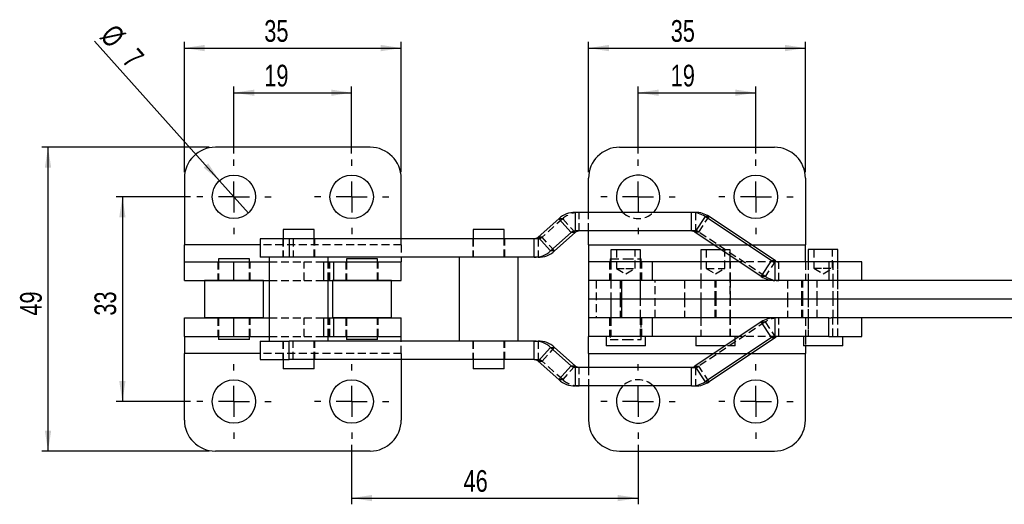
# Model space of a CAD drawing. Extents: x 43 to 342, y 12 to 285.
# Tile 4 of 38: x 43 to 202, y 115 to 193. Entities that reach past the tile are written whole.
import ezdxf

# ---------------------------------------------------------------- set-up
doc = ezdxf.new("R2010")
doc.units = 0
doc.linetypes.add('HIDDEN', pattern=[1.905, 1.27, -0.635])
doc.layers.get('0').update_dxf_attribs({"linetype": 'CONTINUOUS'})
doc.styles.add('SLDTEXTSTYLE0', font='TXT', dxfattribs={"width": 0.75})
doc.dimstyles.new('SLDDIMSTYLE1', dxfattribs={"dimtxt": 3.5, "dimasz": 3.302, "dimexe": 0, "dimexo": 0.0625, "dimgap": 0.875, "dimtad": 1, "dimdec": 0, "dimrnd": 1e-09, "dimzin": 12, "dimtxsty": 'SLDTEXTSTYLE0', "dimsah": 1, "dimcen": 0.09, "dimazin": 3, "dimtfac": 1, "dimtofl": 0, "dimtmove": 0, "dimatfit": 3, "dimtolj": 1, "dimtzin": 12})
doc.dimstyles.new('SLDDIMSTYLE2', dxfattribs={"dimtxt": 3.5, "dimasz": 3.302, "dimexe": 0, "dimexo": 0.0625, "dimgap": 0.875, "dimtad": 1, "dimdec": 3, "dimrnd": 1e-09, "dimzin": 12, "dimtxsty": 'SLDTEXTSTYLE0', "dimsah": 1, "dimcen": 0.09, "dimazin": 3, "dimtfac": 1, "dimtdec": 3, "dimtofl": 0, "dimtmove": 0, "dimatfit": 3, "dimtolj": 1, "dimtzin": 12})
doc.dimstyles.new('SLDDIMSTYLE3', dxfattribs={"dimtxt": 3.5, "dimasz": 3.302, "dimexe": 0, "dimexo": 0.0625, "dimgap": 0.875, "dimtad": 1, "dimdec": 3, "dimrnd": 1e-09, "dimzin": 12, "dimtxsty": 'SLDTEXTSTYLE0', "dimblk1": 'NONE', "dimsah": 1, "dimcen": 0, "dimazin": 3, "dimtfac": 1, "dimtdec": 3, "dimtmove": 0, "dimatfit": 3, "dimtolj": 1, "dimtzin": 12})

# ---------------------------------------------------------------- blocks, each defined once
blk = doc.blocks.new('_D_3')
at = {"color": 179, "linetype": 'CONTINUOUS'}
for p, q in [((78.05, 171.22), (78.05, 182.02)), ((97.05, 171.22), (97.05, 182.02)), ((78.05, 181.02), (97.05, 181.02))]:
    blk.add_line(p, q, dxfattribs=at)
for points in [[(78.05, 181.02), (81.35, 180.51), (81.35, 181.52)], [(97.05, 181.02), (93.75, 181.52), (93.75, 180.51)]]:
    blk.add_solid(points, dxfattribs=at)
at = {"color": 179, "linetype": 'CONTINUOUS', "insert": (82.95, 185.53, 20.71), "char_height": 3.5, "attachment_point": 1, "style": 'SLDTEXTSTYLE0'}
blk.add_mtext('19', dxfattribs=at)
blk = doc.blocks.new('_D_4')
at = {"color": 179, "linetype": 'CONTINUOUS'}
for p, q in [((70.05, 168.22), (70.05, 189.22)), ((105.05, 168.22), (105.05, 189.22)), ((70.05, 188.22), (105.05, 188.22))]:
    blk.add_line(p, q, dxfattribs=at)
for points in [[(70.05, 188.22), (73.35, 187.71), (73.35, 188.73)], [(105.05, 188.22), (101.75, 188.73), (101.75, 187.71)]]:
    blk.add_solid(points, dxfattribs=at)
at = {"color": 179, "linetype": 'CONTINUOUS', "insert": (82.95, 192.73, 20.71), "char_height": 3.5, "attachment_point": 1, "style": 'SLDTEXTSTYLE0'}
blk.add_mtext('35', dxfattribs=at)
blk = doc.blocks.new('_D_5')
at = {"color": 179, "linetype": 'CONTINUOUS'}
for p, q in [((143.28, 171.22), (143.28, 182.02)), ((162.28, 171.22), (162.28, 182.02)), ((143.28, 181.02), (162.28, 181.02))]:
    blk.add_line(p, q, dxfattribs=at)
for points in [[(143.28, 181.02), (146.58, 180.51), (146.58, 181.52)], [(162.28, 181.02), (158.98, 181.52), (158.98, 180.51)]]:
    blk.add_solid(points, dxfattribs=at)
at = {"color": 179, "linetype": 'CONTINUOUS', "insert": (148.54, 185.53, 20.71), "char_height": 3.5, "attachment_point": 1, "style": 'SLDTEXTSTYLE0'}
blk.add_mtext('19', dxfattribs=at)
blk = doc.blocks.new('_D_6')
at = {"color": 179, "linetype": 'CONTINUOUS'}
for p, q in [((135.28, 168.22), (135.28, 189.22)), ((170.28, 168.22), (170.28, 189.22)), ((135.28, 188.22), (170.28, 188.22))]:
    blk.add_line(p, q, dxfattribs=at)
for points in [[(135.28, 188.22), (138.58, 187.71), (138.58, 188.73)], [(170.28, 188.22), (166.98, 188.73), (166.98, 187.71)]]:
    blk.add_solid(points, dxfattribs=at)
at = {"color": 179, "linetype": 'CONTINUOUS', "insert": (148.54, 192.73, 20.71), "char_height": 3.5, "attachment_point": 1, "style": 'SLDTEXTSTYLE0'}
blk.add_mtext('35', dxfattribs=at)
blk = doc.blocks.new('_D_7')
at = {"color": 179, "linetype": 'CONTINUOUS'}
for p, q in [((71.05, 164.22), (59.05, 164.22)), ((60.05, 164.22), (60.05, 131.22)), ((71.05, 131.22), (59.05, 131.22))]:
    blk.add_line(p, q, dxfattribs=at)
for points in [[(60.05, 164.22), (59.54, 160.92), (60.56, 160.92)], [(60.05, 131.22), (60.56, 134.52), (59.54, 134.52)]]:
    blk.add_solid(points, dxfattribs=at)
at = {"color": 179, "linetype": 'CONTINUOUS', "insert": (55.54, 145.06, 20.71), "char_height": 3.5, "attachment_point": 1, "rotation": 90, "style": 'SLDTEXTSTYLE0'}
blk.add_mtext('33', dxfattribs=at)
blk = doc.blocks.new('_D_8')
at = {"color": 179, "linetype": 'CONTINUOUS'}
for q in [(55.55, 189.35), (80.39, 161.61)]:
    blk.add_line((75.72, 166.83), q, dxfattribs=at)
blk.add_solid([(75.72, 166.83), (73.89, 169.63), (73.14, 168.95)], dxfattribs=at)
at = {"color": 179, "linetype": 'CONTINUOUS', "char_height": 3.5, "attachment_point": 1, "rotation": 311.8485, "style": 'SLDTEXTSTYLE0'}
for s, insert in [('%%c', (58.9, 192.35, 20.71)), ('7', (62.46, 188.45, 20.71))]:
    blk.add_mtext(s, dxfattribs=dict(at, insert=insert))
blk = doc.blocks.new('_NONE')
blk = doc.blocks.new('_D_9')
at = {"color": 179, "linetype": 'CONTINUOUS'}
for p, q in [((97.05, 124.22), (97.05, 114.64)), ((143.28, 124.22), (143.28, 114.64)), ((97.05, 115.64), (143.28, 115.64))]:
    blk.add_line(p, q, dxfattribs=at)
for points in [[(97.05, 115.64), (100.35, 115.13), (100.35, 116.14)], [(143.28, 115.64), (139.98, 116.14), (139.98, 115.13)]]:
    blk.add_solid(points, dxfattribs=at)
at = {"color": 179, "linetype": 'CONTINUOUS', "insert": (115.11, 120.15, 20.71), "char_height": 3.5, "attachment_point": 1, "style": 'SLDTEXTSTYLE0'}
blk.add_mtext('46', dxfattribs=at)
blk = doc.blocks.new('_D_10')
at = {"color": 179, "linetype": 'CONTINUOUS'}
for p, q in [((74.05, 172.22), (47.05, 172.22)), ((48.05, 123.22), (48.05, 172.22)), ((74.05, 123.22), (47.05, 123.22))]:
    blk.add_line(p, q, dxfattribs=at)
for points in [[(48.05, 172.22), (47.54, 168.92), (48.56, 168.92)], [(48.05, 123.22), (48.56, 126.52), (47.54, 126.52)]]:
    blk.add_solid(points, dxfattribs=at)
at = {"color": 179, "linetype": 'CONTINUOUS', "insert": (43.54, 145.06, 20.71), "char_height": 3.5, "attachment_point": 1, "rotation": 90, "style": 'SLDTEXTSTYLE0'}
blk.add_mtext('49', dxfattribs=at)
blk = doc.blocks.new('SW_CENTERMARKSYMBOL_9')
at = {"color": 0, "linetype": 'CONTINUOUS'}
for p, q in [((0, 5), (0, 6)), ((0, 0), (0, 2.5)), ((-5, 0), (-6, 0)), ((0, 0), (-2.5, 0)), ((0, 0), (0, -2.5)), ((0, 0), (2.5, 0)), ((5, 0), (6, 0)), ((0, -5), (0, -6))]:
    blk.add_line(p, q, dxfattribs=at)
blk = doc.blocks.new('SW_CENTERMARKSYMBOL_10')
at = {"color": 0, "linetype": 'CONTINUOUS'}
for p, q in [((0, 5), (0, 6)), ((0, 0), (0, 2.5)), ((-5, 0), (-6, 0)), ((0, 0), (-2.5, 0)), ((0, 0), (0, -2.5)), ((0, 0), (2.5, 0)), ((5, 0), (6, 0)), ((0, -5), (0, -6))]:
    blk.add_line(p, q, dxfattribs=at)
blk = doc.blocks.new('SW_CENTERMARKSYMBOL_11')
at = {"color": 0, "linetype": 'CONTINUOUS'}
for p, q in [((0, 5), (0, 6)), ((0, 0), (0, 2.5)), ((-5, 0), (-6, 0)), ((0, 0), (-2.5, 0)), ((0, 0), (0, -2.5)), ((0, 0), (2.5, 0)), ((5, 0), (6, 0)), ((0, -5), (0, -6))]:
    blk.add_line(p, q, dxfattribs=at)
blk = doc.blocks.new('SW_CENTERMARKSYMBOL_12')
at = {"color": 0, "linetype": 'CONTINUOUS'}
for p, q in [((0, 5), (0, 6)), ((0, 0), (0, 2.5)), ((-5, 0), (-6, 0)), ((0, 0), (-2.5, 0)), ((0, 0), (0, -2.5)), ((0, 0), (2.5, 0)), ((5, 0), (6, 0)), ((0, -5), (0, -6))]:
    blk.add_line(p, q, dxfattribs=at)
blk = doc.blocks.new('SW_CENTERMARKSYMBOL_13')
at = {"color": 0, "linetype": 'CONTINUOUS'}
for p, q in [((0, 5), (0, 6)), ((0, 0), (0, 2.5)), ((-5, 0), (-6, 0)), ((0, 0), (-2.5, 0)), ((0, 0), (0, -2.5)), ((0, 0), (2.5, 0)), ((5, 0), (6, 0)), ((0, -5), (0, -6))]:
    blk.add_line(p, q, dxfattribs=at)
blk = doc.blocks.new('SW_CENTERMARKSYMBOL_14')
at = {"color": 0, "linetype": 'CONTINUOUS'}
for p, q in [((0, 5), (0, 6)), ((0, 0), (0, 2.5)), ((-5, 0), (-6, 0)), ((0, 0), (-2.5, 0)), ((0, 0), (0, -2.5)), ((0, 0), (2.5, 0)), ((5, 0), (6, 0)), ((0, -5), (0, -6))]:
    blk.add_line(p, q, dxfattribs=at)
blk = doc.blocks.new('SW_CENTERMARKSYMBOL_15')
at = {"color": 0, "linetype": 'CONTINUOUS'}
for p, q in [((0, 5), (0, 6)), ((0, 0), (0, 2.5)), ((-5, 0), (-6, 0)), ((0, 0), (-2.5, 0)), ((0, 0), (0, -2.5)), ((0, 0), (2.5, 0)), ((5, 0), (6, 0)), ((0, -5), (0, -6))]:
    blk.add_line(p, q, dxfattribs=at)
blk = doc.blocks.new('SW_CENTERMARKSYMBOL_16')
at = {"color": 0, "linetype": 'CONTINUOUS'}
for p, q in [((0, 5), (0, 6)), ((0, 0), (0, 2.5)), ((-5, 0), (-6, 0)), ((0, 0), (-2.5, 0)), ((0, 0), (0, -2.5)), ((0, 0), (2.5, 0)), ((5, 0), (6, 0)), ((0, -5), (0, -6))]:
    blk.add_line(p, q, dxfattribs=at)

msp = doc.modelspace()

# ---------------------------------------------------------------- linework, layer by layer
at = {"color": 7, "linetype": 'CONTINUOUS'}
for p, q in [((100.0519, 172.2207), (75.0519, 172.2207)), ((140.2775, 172.2207), (165.2775, 172.2207)), ((70.0519, 167.2207), (70.0519, 156.5026)), ((105.0519, 157.4707), (105.0519, 167.2207)), ((135.2775, 161.7207), (135.2775, 167.2207)), ((170.2775, 167.2207), (170.2775, 156.5026)), ((130.4675, 160.7017), (127.1456, 157.7255)), ((132.4652, 158.466), (130.4675, 160.7017)), ((133.1311, 161.7207), (133.1311, 158.7207)), ((151.8667, 161.7207), (133.1311, 161.7207)), ((152.5124, 161.7207), (151.8667, 161.7207)), ((151.8667, 158.7207), (151.8667, 161.7207)), ((154.0826, 161.0489), (152.4207, 158.5528)), ((154.7283, 161.0489), (154.0826, 161.0489)), ((164.8086, 153.8887), (154.0826, 161.0489)), ((165.4543, 153.8887), (154.7283, 161.0489)), ((86.0229, 158.9707), (86.0229, 157.4707)), ((91.0229, 158.9707), (86.0229, 158.9707)), ((91.0229, 157.4707), (91.0229, 158.9707)), ((116.6819, 158.9707), (116.6819, 157.4707)), ((121.6819, 158.9707), (116.6819, 158.9707)), ((121.6819, 157.4707), (121.6819, 158.9707)), ((82.2727, 157.4707), (82.2727, 154.4707)), ((86.9517, 157.4707), (82.2727, 157.4707)), ((86.9517, 157.4707), (86.9517, 154.4707)), ((126.4797, 157.4707), (86.9517, 157.4707)), ((126.4797, 154.4707), (126.4797, 157.4707)), ((127.1456, 157.7255), (129.1433, 155.4898)), ((132.4652, 158.466), (129.1433, 155.4898)), ((133.111, 158.466), (129.789, 155.4898)), ((133.111, 158.466), (132.4652, 158.466)), ((151.8667, 158.7207), (133.1311, 158.7207)), ((135.2775, 156.5026), (135.2775, 158.7207)), ((163.1467, 151.3925), (152.4207, 158.5528)), ((70.0519, 153.7526), (70.0519, 156.5026)), ((135.2775, 156.5026), (135.2775, 153.7526)), ((170.2775, 153.7526), (170.2775, 156.5026)), ((170.7414, 155.7207), (170.7414, 153.7207)), ((175.5039, 155.7207), (170.7414, 155.7207)), ((175.5039, 153.7207), (175.5039, 155.7207)), ((75.5519, 154.2207), (75.5519, 153.7526)), ((80.5519, 154.2207), (75.5519, 154.2207)), ((80.5519, 153.7526), (80.5519, 154.2207)), ((86.9517, 154.4707), (82.2727, 154.4707)), ((83.7604, 154.4707), (83.7604, 140.9707)), ((126.4797, 154.4707), (86.9517, 154.4707)), ((93.2854, 153.7526), (93.2854, 154.4707)), ((96.2019, 154.2207), (96.2019, 153.7526)), ((101.2019, 154.2207), (96.2019, 154.2207)), ((101.2019, 153.7526), (101.2019, 154.2207)), ((105.0519, 154.4707), (105.0519, 153.7526)), ((114.4194, 154.4707), (114.4194, 140.9707)), ((123.9444, 140.9707), (123.9444, 154.4707)), ((127.1254, 154.4707), (126.4797, 154.4707)), ((129.789, 155.4898), (129.1433, 155.4898)), ((138.7775, 154.2207), (138.7775, 153.7526)), ((138.7775, 154.2207), (138.8963, 154.2207)), ((138.8963, 155.6888), (138.8963, 153.7526)), ((143.6588, 155.6888), (138.8963, 155.6888)), ((143.6588, 153.7526), (143.6588, 155.6888)), ((143.6588, 154.2207), (143.7775, 154.2207)), ((143.7775, 153.7526), (143.7775, 154.2207)), ((153.3963, 155.6888), (153.3963, 153.7526)), ((154.9975, 155.6888), (153.3963, 155.6888)), ((156.7108, 155.6888), (154.9975, 155.6888)), ((158.1588, 153.7526), (158.1588, 154.7222)), ((70.0519, 150.7526), (70.0519, 153.7526)), ((70.0519, 153.7526), (78.0543, 153.7526)), ((78.0543, 150.7526), (78.0543, 153.7526)), ((78.0543, 153.7526), (83.7604, 153.7526)), ((92.5519, 150.7526), (92.5519, 153.7526)), ((92.5519, 153.7526), (94.1756, 153.7526)), ((94.1756, 150.7526), (94.1756, 153.7526)), ((94.1756, 153.7526), (105.0519, 153.7526)), ((105.0519, 150.7526), (105.0519, 153.7526)), ((135.2775, 153.7526), (135.2775, 150.7526)), ((145.5189, 153.7526), (135.2775, 153.7526)), ((145.5189, 153.7526), (145.5189, 150.7526)), ((159.6113, 153.7526), (145.5189, 153.7526)), ((163.1467, 151.3925), (164.8086, 153.8887)), ((165.4543, 153.8887), (164.8086, 153.8887)), ((165.3625, 153.7207), (165.3625, 150.7207)), ((174.0482, 153.7207), (165.3625, 153.7207)), ((170.2775, 153.7526), (165.7581, 153.7526)), ((170.2775, 153.7526), (170.2775, 153.7207)), ((174.0482, 153.7207), (174.0482, 150.7207)), ((179.3729, 153.7207), (174.0482, 153.7207)), ((179.3729, 150.7207), (179.3729, 153.7207)), ((70.0519, 150.7526), (78.0543, 150.7526)), ((73.2894, 150.7207), (73.2894, 144.7207)), ((82.8144, 150.7207), (73.2894, 150.7207)), ((75.5519, 150.7526), (75.5519, 150.7207)), ((78.0543, 150.7526), (83.7604, 150.7526)), ((80.5519, 150.7207), (80.5519, 150.7526)), ((82.8144, 144.7207), (82.8144, 150.7207)), ((92.5519, 150.7526), (94.1756, 150.7526)), ((93.2854, 144.6888), (93.2854, 150.7526)), ((93.9394, 150.7207), (93.9394, 144.7207)), ((103.4644, 150.7207), (93.9394, 150.7207)), ((94.1756, 150.7526), (105.0519, 150.7526)), ((96.2019, 150.7526), (96.2019, 150.7207)), ((101.2019, 150.7207), (101.2019, 150.7526)), ((103.4644, 144.7207), (103.4644, 150.7207)), ((145.5189, 150.7526), (135.2775, 150.7526)), ((135.2775, 150.7207), (135.2775, 147.7207)), ((140.5867, 150.7207), (135.2775, 150.7207)), ((138.7775, 150.7526), (138.7775, 150.7207)), ((138.8963, 150.7526), (138.8963, 150.7207)), ((140.5867, 150.7207), (140.5867, 147.7207)), ((173.0157, 150.7207), (140.5867, 150.7207)), ((143.6588, 150.7207), (143.6588, 150.7526)), ((143.7775, 150.7207), (143.7775, 150.7526)), ((164.8592, 150.7526), (145.5189, 150.7526)), ((153.3963, 150.7526), (153.3963, 150.7207)), ((158.1588, 150.7207), (158.1588, 150.7526)), ((174.0482, 150.7207), (173.0157, 150.7207)), ((174.4331, 150.7207), (174.0482, 150.7207)), ((204.4961, 150.7207), (174.4331, 150.7207)), ((135.2775, 147.7207), (135.2775, 144.7207)), ((140.5867, 147.7207), (135.2775, 147.7207)), ((140.5867, 147.7207), (140.5867, 144.7207)), ((204.1742, 147.7207), (140.5867, 147.7207)), ((70.0519, 141.6888), (70.0519, 144.6888)), ((70.0519, 144.6888), (78.0543, 144.6888)), ((82.8144, 144.7207), (73.2894, 144.7207)), ((75.5519, 144.7207), (75.5519, 144.6888)), ((78.0543, 141.6888), (78.0543, 144.6888)), ((78.0543, 144.6888), (83.7604, 144.6888)), ((80.5519, 144.6888), (80.5519, 144.7207)), ((92.5519, 141.6888), (92.5519, 144.6888)), ((92.5519, 144.6888), (94.1756, 144.6888)), ((103.4644, 144.7207), (93.9394, 144.7207)), ((94.1756, 141.6888), (94.1756, 144.6888)), ((94.1756, 144.6888), (105.0519, 144.6888)), ((96.2019, 144.7207), (96.2019, 144.6888)), ((101.2019, 144.6888), (101.2019, 144.7207)), ((105.0519, 141.6888), (105.0519, 144.6888)), ((140.5867, 144.7207), (135.2775, 144.7207)), ((135.2775, 144.6888), (135.2775, 141.6888)), ((145.5189, 144.6888), (135.2775, 144.6888)), ((138.7775, 144.7207), (138.7775, 144.6888)), ((138.8963, 144.7207), (138.8963, 144.6888)), ((173.0157, 144.7207), (140.5867, 144.7207)), ((143.6588, 144.6888), (143.6588, 144.7207)), ((143.7775, 144.6888), (143.7775, 144.7207)), ((145.5189, 144.6888), (145.5189, 141.6888)), ((164.8592, 144.6888), (145.5189, 144.6888)), ((153.3963, 144.7207), (153.3963, 144.6888)), ((158.1588, 144.6888), (158.1588, 144.7207)), ((165.3625, 144.7207), (165.3625, 141.7207)), ((174.0482, 144.7207), (173.0157, 144.7207)), ((174.0482, 141.7207), (174.0482, 144.7207)), ((174.0482, 144.7207), (174.4331, 144.7207)), ((204.4961, 144.7207), (174.4331, 144.7207)), ((179.3729, 141.7207), (179.3729, 144.7207)), ((163.1467, 144.0489), (152.4207, 136.8887)), ((164.8086, 141.5528), (163.1467, 144.0489)), ((70.0519, 141.6888), (78.0543, 141.6888)), ((70.0519, 141.6888), (70.0519, 138.9388)), ((75.5519, 141.6888), (75.5519, 141.2207)), ((78.0543, 141.6888), (83.7604, 141.6888)), ((80.5519, 141.2207), (80.5519, 141.6888)), ((92.5519, 141.6888), (94.1756, 141.6888)), ((93.2854, 140.9707), (93.2854, 141.6888)), ((94.1756, 141.6888), (105.0519, 141.6888)), ((96.2019, 141.6888), (96.2019, 141.2207)), ((101.2019, 141.2207), (101.2019, 141.6888)), ((105.0519, 140.9707), (105.0519, 141.6888)), ((145.5189, 141.6888), (135.2775, 141.6888)), ((135.2775, 138.9388), (135.2775, 141.6888)), ((138.1025, 141.6888), (138.1025, 140.1888)), ((144.4525, 140.1888), (144.4525, 141.6888)), ((159.6113, 141.6888), (145.5189, 141.6888)), ((152.6025, 141.6888), (152.6025, 140.1888)), ((164.8086, 141.5528), (154.0826, 134.3925)), ((165.4543, 141.5528), (154.7283, 134.3925)), ((158.9525, 141.2491), (158.9525, 141.6888)), ((164.8086, 141.5528), (165.4543, 141.5528)), ((174.0482, 141.7207), (165.3625, 141.7207)), ((169.9477, 141.6888), (165.7581, 141.6888)), ((169.9477, 141.7207), (169.9477, 140.2207)), ((174.0482, 141.7207), (179.3729, 141.7207)), ((176.2977, 140.2207), (176.2977, 141.7207)), ((80.5519, 141.2207), (75.5519, 141.2207)), ((82.2727, 140.9707), (82.2727, 137.9707)), ((82.2727, 140.9707), (86.9517, 140.9707)), ((86.9517, 137.9707), (86.9517, 140.9707)), ((126.4797, 140.9707), (86.9517, 140.9707)), ((101.2019, 141.2207), (96.2019, 141.2207)), ((126.4797, 140.9707), (127.1254, 140.9707)), ((126.4797, 137.9707), (126.4797, 140.9707)), ((129.1433, 139.9517), (127.1456, 137.716)), ((132.4652, 136.9755), (129.1433, 139.9517)), ((129.1433, 139.9517), (129.789, 139.9517)), ((133.111, 136.9755), (129.789, 139.9517)), ((144.4525, 140.1888), (138.1025, 140.1888)), ((154.7375, 140.1888), (152.6025, 140.1888)), ((157.3643, 140.1888), (154.7375, 140.1888)), ((176.2977, 140.2207), (169.9477, 140.2207)), ((170.2775, 140.2207), (170.2775, 138.9388)), ((70.0519, 128.2207), (70.0519, 138.9388)), ((135.2775, 138.9388), (135.2775, 136.7207)), ((170.2775, 128.2207), (170.2775, 138.9388)), ((82.2727, 137.9707), (86.9517, 137.9707)), ((86.0229, 137.9707), (86.0229, 136.4707)), ((126.4797, 137.9707), (86.9517, 137.9707)), ((91.0229, 136.4707), (91.0229, 137.9707)), ((105.0519, 137.9707), (105.0519, 128.2207)), ((116.6819, 137.9707), (116.6819, 136.4707)), ((121.6819, 136.4707), (121.6819, 137.9707)), ((130.4675, 134.7398), (127.1456, 137.716)), ((130.4675, 134.7398), (132.4652, 136.9755)), ((132.4652, 136.9755), (133.111, 136.9755)), ((133.1311, 136.7207), (133.1311, 133.7207)), ((151.8667, 136.7207), (133.1311, 136.7207)), ((151.8667, 133.7207), (151.8667, 136.7207)), ((152.4207, 136.8887), (154.0826, 134.3925)), ((91.0229, 136.4707), (86.0229, 136.4707)), ((121.6819, 136.4707), (116.6819, 136.4707)), ((151.8667, 133.7207), (133.1311, 133.7207)), ((135.2775, 133.7207), (135.2775, 128.2207)), ((151.8667, 133.7207), (152.5124, 133.7207)), ((154.0826, 134.3925), (154.7283, 134.3925)), ((100.0519, 123.2207), (75.0519, 123.2207)), ((140.2775, 123.2207), (165.2775, 123.2207))]:
    msp.add_line(p, q, dxfattribs=at)
at = {"color": 7, "linetype": 'HIDDEN'}
for p, q in [((131.1132, 160.7017), (127.7913, 157.7255)), ((131.1132, 160.7017), (130.4675, 160.7017)), ((131.1132, 160.7017), (133.111, 158.466)), ((133.7769, 158.7207), (133.7769, 161.7207)), ((135.2775, 158.7207), (135.2775, 161.7207)), ((152.5124, 161.7207), (152.5124, 158.7207)), ((153.0664, 158.5528), (154.7283, 161.0489)), ((85.9229, 157.4707), (85.9229, 154.4707)), ((86.0229, 157.4707), (86.0229, 154.4707)), ((87.5974, 157.4707), (87.5974, 154.4707)), ((91.0229, 154.4707), (91.0229, 157.4707)), ((91.1229, 154.4707), (91.1229, 157.4707)), ((105.0519, 156.5026), (105.0519, 157.4707)), ((116.5819, 157.4707), (116.5819, 154.4707)), ((116.6819, 157.4707), (116.6819, 154.4707)), ((121.6819, 154.4707), (121.6819, 157.4707)), ((121.7819, 154.4707), (121.7819, 157.4707)), ((127.1254, 157.4707), (126.4797, 157.4707)), ((127.1254, 157.4707), (127.1254, 154.4707)), ((127.7913, 157.7255), (127.1456, 157.7255)), ((129.789, 155.4898), (127.7913, 157.7255)), ((152.5124, 158.7207), (151.8667, 158.7207)), ((153.0664, 158.5528), (152.4207, 158.5528)), ((163.7924, 151.3925), (153.0664, 158.5528)), ((105.0519, 156.5026), (70.0519, 156.5026)), ((105.0519, 156.5026), (82.2727, 156.5026)), ((105.0519, 156.5026), (105.0519, 154.4707)), ((135.2775, 156.5026), (170.2775, 156.5026)), ((155.4918, 156.5026), (161.5387, 156.5026)), ((171.6227, 155.7207), (171.6227, 152.7207)), ((174.6227, 152.7207), (174.6227, 155.7207)), ((138.8963, 154.2207), (141.2775, 154.2207)), ((139.7775, 155.6888), (139.7775, 152.6888)), ((141.2775, 154.2207), (143.6588, 154.2207)), ((142.7775, 152.6888), (142.7775, 155.6888)), ((154.2775, 155.6888), (154.2775, 152.6888)), ((158.1588, 155.6888), (156.7108, 155.6888)), ((157.2775, 152.6888), (157.2775, 155.6888)), ((158.1588, 154.7222), (158.1588, 155.6888)), ((75.4519, 153.7526), (75.4519, 150.7526)), ((75.5519, 153.7526), (75.5519, 150.7526)), ((80.5519, 150.7526), (80.5519, 153.7526)), ((80.6519, 150.7526), (80.6519, 153.7526)), ((83.7604, 153.7526), (89.3677, 153.7526)), ((89.3677, 150.7526), (89.3677, 153.7526)), ((89.3677, 153.7526), (92.5519, 153.7526)), ((93.2854, 150.7526), (93.2854, 153.7526)), ((93.476, 150.7526), (93.476, 153.7526)), ((93.5229, 150.7526), (93.5229, 153.7526)), ((96.1019, 153.7526), (96.1019, 150.7526)), ((96.2019, 153.7526), (96.2019, 150.7526)), ((101.2019, 150.7526), (101.2019, 153.7526)), ((101.3019, 150.7526), (101.3019, 153.7526)), ((138.6775, 153.7526), (138.6775, 150.7526)), ((138.7775, 153.7526), (138.7775, 150.7526)), ((138.8775, 153.7526), (138.8775, 150.7526)), ((138.8963, 153.7526), (138.8963, 150.7526)), ((139.7775, 152.6888), (141.2775, 152.6888)), ((139.7775, 152.6888), (141.2775, 151.7875)), ((141.2775, 152.6888), (142.7775, 152.6888)), ((141.2775, 151.7875), (142.7775, 152.6888)), ((143.6588, 150.7526), (143.6588, 153.7526)), ((143.6775, 150.7526), (143.6775, 153.7526)), ((143.7775, 150.7526), (143.7775, 153.7526)), ((143.8775, 150.7526), (143.8775, 153.7526)), ((153.3775, 153.7526), (153.3775, 150.7526)), ((153.3963, 153.7526), (153.3963, 150.7526)), ((154.2775, 152.6888), (157.2775, 152.6888)), ((154.2775, 152.6888), (155.7775, 151.7875)), ((155.7775, 151.7875), (157.2775, 152.6888)), ((158.1588, 150.7526), (158.1588, 153.7526)), ((158.1775, 150.7526), (158.1775, 153.7526)), ((165.7581, 153.7526), (159.6113, 153.7526)), ((165.4543, 153.8887), (163.7924, 151.3925)), ((166.0083, 150.7207), (166.0083, 153.7207)), ((170.2775, 153.7207), (170.2775, 150.7526)), ((170.7227, 153.7207), (170.7227, 150.7207)), ((170.7414, 153.7207), (170.7414, 141.7207)), ((171.6227, 152.7207), (173.1227, 152.7207)), ((171.6227, 152.7207), (173.1227, 151.8194)), ((173.1227, 152.7207), (174.6227, 152.7207)), ((173.1227, 151.8194), (174.6227, 152.7207)), ((174.6939, 153.7207), (174.6939, 150.7207)), ((175.5039, 141.7207), (175.5039, 153.7207)), ((175.5227, 150.7207), (175.5227, 153.7207)), ((163.7924, 151.3925), (163.1467, 151.3925)), ((83.7604, 150.7526), (89.3677, 150.7526)), ((89.3677, 150.7526), (92.5519, 150.7526)), ((136.515, 150.7207), (136.515, 144.7207)), ((138.8775, 150.7207), (138.8775, 147.7207)), ((138.8963, 150.7207), (138.8963, 144.7207)), ((140.3686, 150.7207), (140.3686, 147.7207)), ((143.6588, 144.7207), (143.6588, 150.7207)), ((143.6775, 147.7207), (143.6775, 150.7207)), ((146.04, 144.7207), (146.04, 150.7207)), ((150.7775, 150.7207), (150.7775, 147.7207)), ((153.3775, 150.7207), (153.3775, 147.7207)), ((153.3963, 150.7207), (153.3963, 144.7207)), ((155.6903, 147.7207), (155.6903, 150.7207)), ((155.8648, 147.7207), (155.8648, 150.7207)), ((158.1588, 144.7207), (158.1588, 150.7207)), ((158.1775, 147.7207), (158.1775, 150.7207)), ((170.2775, 150.7526), (164.8592, 150.7526)), ((167.3754, 150.7207), (167.3754, 147.7207)), ((169.6882, 147.7207), (169.6882, 150.7207)), ((169.8627, 147.7207), (169.8627, 150.7207)), ((170.7227, 150.7207), (170.7227, 147.7207)), ((172.1754, 147.7207), (172.1754, 150.7207)), ((174.7754, 147.7207), (174.7754, 150.7207)), ((175.5227, 147.7207), (175.5227, 150.7207)), ((138.8775, 147.7207), (138.8775, 144.7207)), ((140.3686, 147.7207), (140.3686, 144.7207)), ((143.6775, 144.7207), (143.6775, 147.7207)), ((150.7775, 147.7207), (150.7775, 144.7207)), ((153.3775, 147.7207), (153.3775, 144.7207)), ((155.6903, 144.7207), (155.6903, 147.7207)), ((155.8648, 144.7207), (155.8648, 147.7207)), ((158.1775, 144.7207), (158.1775, 147.7207)), ((167.3754, 147.7207), (167.3754, 144.7207)), ((169.6882, 144.7207), (169.6882, 147.7207)), ((169.8627, 144.7207), (169.8627, 147.7207)), ((170.7227, 147.7207), (170.7227, 144.7207)), ((172.1754, 144.7207), (172.1754, 147.7207)), ((174.7754, 144.7207), (174.7754, 147.7207)), ((175.5227, 144.7207), (175.5227, 147.7207)), ((75.4519, 144.6888), (75.4519, 141.6888)), ((75.5519, 144.6888), (75.5519, 141.6888)), ((80.5519, 141.6888), (80.5519, 144.6888)), ((80.6519, 141.6888), (80.6519, 144.6888)), ((83.7604, 144.6888), (89.3677, 144.6888)), ((89.3677, 141.6888), (89.3677, 144.6888)), ((89.3677, 144.6888), (92.5519, 144.6888)), ((93.2854, 141.6888), (93.2854, 144.6888)), ((93.476, 141.6888), (93.476, 144.6888)), ((93.5229, 141.6888), (93.5229, 144.6888)), ((96.1019, 144.6888), (96.1019, 141.6888)), ((96.2019, 144.6888), (96.2019, 141.6888)), ((101.2019, 141.6888), (101.2019, 144.6888)), ((101.3019, 141.6888), (101.3019, 144.6888)), ((138.6775, 144.6888), (138.6775, 141.6888)), ((138.7775, 144.6888), (138.7775, 141.2207)), ((138.8775, 144.6888), (138.8775, 141.6888)), ((138.8963, 144.6888), (138.8963, 141.6888)), ((143.6588, 141.6888), (143.6588, 144.6888)), ((143.6775, 141.6888), (143.6775, 144.6888)), ((143.7775, 141.2207), (143.7775, 144.6888)), ((143.8775, 141.6888), (143.8775, 144.6888)), ((153.3775, 144.6888), (153.3775, 141.6888)), ((153.3963, 144.6888), (153.3963, 141.6888)), ((158.1588, 141.6888), (158.1588, 144.6888)), ((158.1775, 141.6888), (158.1775, 144.6888)), ((170.2775, 144.6888), (164.8592, 144.6888)), ((166.0083, 141.7207), (166.0083, 144.7207)), ((170.2775, 144.6888), (170.2775, 141.6888)), ((170.7227, 144.7207), (170.7227, 141.7207)), ((174.6939, 141.7207), (174.6939, 144.7207)), ((175.5227, 141.7207), (175.5227, 144.7207)), ((163.7924, 144.0489), (153.0664, 136.8887)), ((163.1467, 144.0489), (163.7924, 144.0489)), ((163.7924, 144.0489), (165.4543, 141.5528)), ((83.7604, 141.6888), (89.3677, 141.6888)), ((89.3677, 141.6888), (92.5519, 141.6888)), ((165.7581, 141.6888), (159.6113, 141.6888)), ((170.2775, 141.6888), (169.9477, 141.6888)), ((170.2775, 141.6888), (170.2775, 140.2207)), ((85.9229, 140.9707), (85.9229, 137.9707)), ((86.0229, 140.9707), (86.0229, 137.9707)), ((87.5974, 137.9707), (87.5974, 140.9707)), ((91.0229, 137.9707), (91.0229, 140.9707)), ((91.1229, 137.9707), (91.1229, 140.9707)), ((105.0519, 138.9388), (105.0519, 140.9707)), ((116.5819, 140.9707), (116.5819, 137.9707)), ((116.6819, 140.9707), (116.6819, 137.9707)), ((121.6819, 137.9707), (121.6819, 140.9707)), ((121.7819, 137.9707), (121.7819, 140.9707)), ((127.1254, 140.9707), (127.1254, 137.9707)), ((127.7913, 137.716), (129.789, 139.9517)), ((138.7775, 141.2207), (141.2775, 141.2207)), ((141.2775, 141.2207), (143.7775, 141.2207)), ((158.9525, 140.1888), (157.3643, 140.1888)), ((158.9525, 140.1888), (158.9525, 141.2491)), ((105.0519, 138.9388), (70.0519, 138.9388)), ((105.0519, 138.9388), (82.2727, 138.9388)), ((105.0519, 138.9388), (105.0519, 137.9707)), ((135.2775, 138.9388), (170.2775, 138.9388)), ((155.4918, 138.9388), (161.5387, 138.9388)), ((126.4797, 137.9707), (127.1254, 137.9707)), ((127.1456, 137.716), (127.7913, 137.716)), ((131.1132, 134.7398), (127.7913, 137.716)), ((133.111, 136.9755), (131.1132, 134.7398)), ((133.7769, 133.7207), (133.7769, 136.7207)), ((135.2775, 136.7207), (135.2775, 133.7207)), ((151.8667, 136.7207), (152.5124, 136.7207)), ((152.4207, 136.8887), (153.0664, 136.8887)), ((152.5124, 136.7207), (152.5124, 133.7207)), ((154.7283, 134.3925), (153.0664, 136.8887)), ((130.4675, 134.7398), (131.1132, 134.7398))]:
    msp.add_line(p, q, dxfattribs=at)
at = {"color": 8, "linetype": 'CONTINUOUS'}
for p, q in [((82.2727, 156.5026), (70.0519, 156.5026)), ((135.2775, 156.5026), (155.4918, 156.5026)), ((161.5387, 156.5026), (170.2775, 156.5026)), ((82.2727, 138.9388), (70.0519, 138.9388)), ((135.2775, 138.9388), (155.4918, 138.9388)), ((161.5387, 138.9388), (170.2775, 138.9388))]:
    msp.add_line(p, q, dxfattribs=at)
at = {"color": 7, "linetype": 'CONTINUOUS'}
for centre in [(78.0519, 164.2207), (97.0519, 164.2207), (162.2775, 164.2207), (78.0519, 131.2207), (97.0519, 131.2207), (162.2775, 131.2207)]:
    msp.add_circle(centre, 3.5, dxfattribs=at)
for centre, radius, start, end in [((75.0519, 167.2207), 5, 90, 180), ((100.0519, 167.2207), 5, 0, 90), ((140.2775, 167.2207), 5, 90, 180), ((165.2775, 167.2207), 5, 0, 90), ((143.2775, 164.2207), 3.5, 0, 225.584691), ((143.2775, 164.2207), 3.5, 314.415309, 0), ((133.1315, 157.729), 3.9917, 90.005453, 131.865818), ((151.8665, 157.7298), 3.9909, 56.270369, 89.997054), ((152.5122, 157.7298), 3.9909, 56.270366, 89.997055), ((126.4796, 158.4686), 0.9979, 270.005267, 311.865942), ((133.1312, 157.7228), 0.9979, 90.005501, 131.865816), ((133.777, 157.7228), 0.9979, 90.005394, 131.865816), ((151.8667, 157.723), 0.9977, 56.270188, 89.99719), ((126.4793, 158.4624), 3.9917, 270.005344, 311.865892), ((127.1251, 158.4624), 3.9917, 270.00538, 311.865829), ((165.3626, 154.7185), 0.9977, 236.270476, 269.997015), ((166.0083, 154.7184), 0.9977, 236.270349, 269.997089), ((165.3627, 154.7116), 3.9909, 236.270338, 269.997104), ((165.3627, 140.7298), 3.9909, 90.002896, 123.729662), ((165.3626, 140.723), 0.9977, 90.002985, 123.729524), ((166.0083, 140.723), 0.9977, 90.002911, 123.729651), ((126.4793, 136.9791), 3.9917, 48.134108, 89.994656), ((127.1251, 136.9791), 3.9917, 48.134171, 89.99462), ((126.4796, 136.9728), 0.9979, 48.134058, 89.994733), ((133.1312, 137.7186), 0.9979, 228.134184, 269.994499), ((133.777, 137.7186), 0.9979, 228.134184, 269.994606), ((151.8667, 137.7184), 0.9977, 270.00281, 303.729812), ((133.1315, 137.7124), 3.9917, 228.134182, 269.994547), ((143.2775, 131.2207), 3.5, 134.415309, 0), ((143.2775, 131.2207), 3.5, 0, 45.584691), ((151.8665, 137.7116), 3.9909, 270.002946, 303.729631), ((152.5122, 137.7116), 3.9909, 270.002945, 303.729634), ((75.0519, 128.2207), 5, 180, 270), ((100.0519, 128.2207), 5, 270, 0), ((140.2775, 128.2207), 5, 180, 270), ((165.2775, 128.2207), 5, 270, 0)]:
    msp.add_arc(centre, radius, start, end, dxfattribs=at)
at = {"color": 7, "linetype": 'HIDDEN'}
for centre, radius, start, end in [((133.7772, 157.7291), 3.9917, 90.00539, 131.865881), ((143.2775, 164.2207), 3.5, 225.584691, 314.415309), ((127.1253, 158.4686), 0.9979, 270.005267, 311.865942), ((152.5124, 157.723), 0.9977, 56.270187, 89.997191), ((166.0085, 154.7116), 3.9909, 236.27037, 269.997072), ((166.0085, 140.7298), 3.9909, 90.002928, 123.72963), ((127.1253, 136.9728), 0.9979, 48.134058, 89.994733), ((152.5124, 137.7184), 0.9977, 270.002809, 303.729813), ((133.7772, 137.7124), 3.9917, 228.134119, 269.99461), ((143.2775, 131.2207), 3.5, 45.584691, 134.415309)]:
    msp.add_arc(centre, radius, start, end, dxfattribs=at)

# ---------------------------------------------------------------- block references
at = {"color": 179, "linetype": 'CONTINUOUS'}
for name, p in [('SW_CENTERMARKSYMBOL_15', (78.0519, 164.2207)), ('SW_CENTERMARKSYMBOL_14', (97.0519, 164.2207)), ('SW_CENTERMARKSYMBOL_11', (143.2775, 164.2207)), ('SW_CENTERMARKSYMBOL_10', (162.2775, 164.2207)), ('SW_CENTERMARKSYMBOL_16', (78.0519, 131.2207)), ('SW_CENTERMARKSYMBOL_13', (97.0519, 131.2207)), ('SW_CENTERMARKSYMBOL_12', (143.2775, 131.2207)), ('SW_CENTERMARKSYMBOL_9', (162.2775, 131.2207))]:
    msp.add_blockref(name, p, dxfattribs=at)

# ---------------------------------------------------------------- dimensions: what is measured, and where the dimension line sits
dim = msp.add_diameter_dim_2p(p1=(80.387, 161.6135), p2=(75.7168, 166.8279), dimstyle='SLDDIMSTYLE3', dxfattribs=at)
dim.commit()
dim.dimension.update_dxf_attribs({"geometry": '_D_8', "text_midpoint": (59.0298, 185.4596), "dimtype": 163})
for base, p1, p2, angle, picture, middle in [((105.0519, 188.2207), (70.0519, 167.2207), (105.0519, 167.2207), 0, '_D_4', (86.9591, 188.2207)), ((48.0519, 172.2207), (75.0519, 123.2207), (75.0519, 172.2207), 90, '_D_10', (48.0519, 149.0668)), ((60.0519, 131.2207), (72.0519, 164.2207), (72.0519, 131.2207), 90, '_D_7', (60.0519, 149.0668))]:
    dim = msp.add_linear_dim(base=base, p1=p1, p2=p2, angle=angle, dimstyle='SLDDIMSTYLE2', dxfattribs=at)
    dim.commit()
    dim.dimension.update_dxf_attribs({"geometry": picture, "text_midpoint": middle, "dimtype": 160})
for base, p1, p2, dimstyle, picture, middle in [((170.2775, 188.2207), (135.2775, 167.2207), (170.2775, 167.2207), 'SLDDIMSTYLE2', '_D_6', (152.5507, 188.2207)), ((97.0519, 181.0163), (78.0519, 170.2207), (97.0519, 170.2207), 'SLDDIMSTYLE2', '_D_3', (86.9591, 181.0163)), ((162.2775, 181.0163), (143.2775, 170.2207), (162.2775, 170.2207), 'SLDDIMSTYLE2', '_D_5', (152.5507, 181.0163)), ((143.2775, 115.6363), (97.0519, 125.2207), (143.2775, 125.2207), 'SLDDIMSTYLE1', '_D_9', (119.1201, 115.6363))]:
    dim = msp.add_linear_dim(base=base, p1=p1, p2=p2, dimstyle=dimstyle, dxfattribs=at)
    dim.commit()
    dim.dimension.update_dxf_attribs({"geometry": picture, "text_midpoint": middle, "dimtype": 160})

doc.saveas('drawing.dxf')
